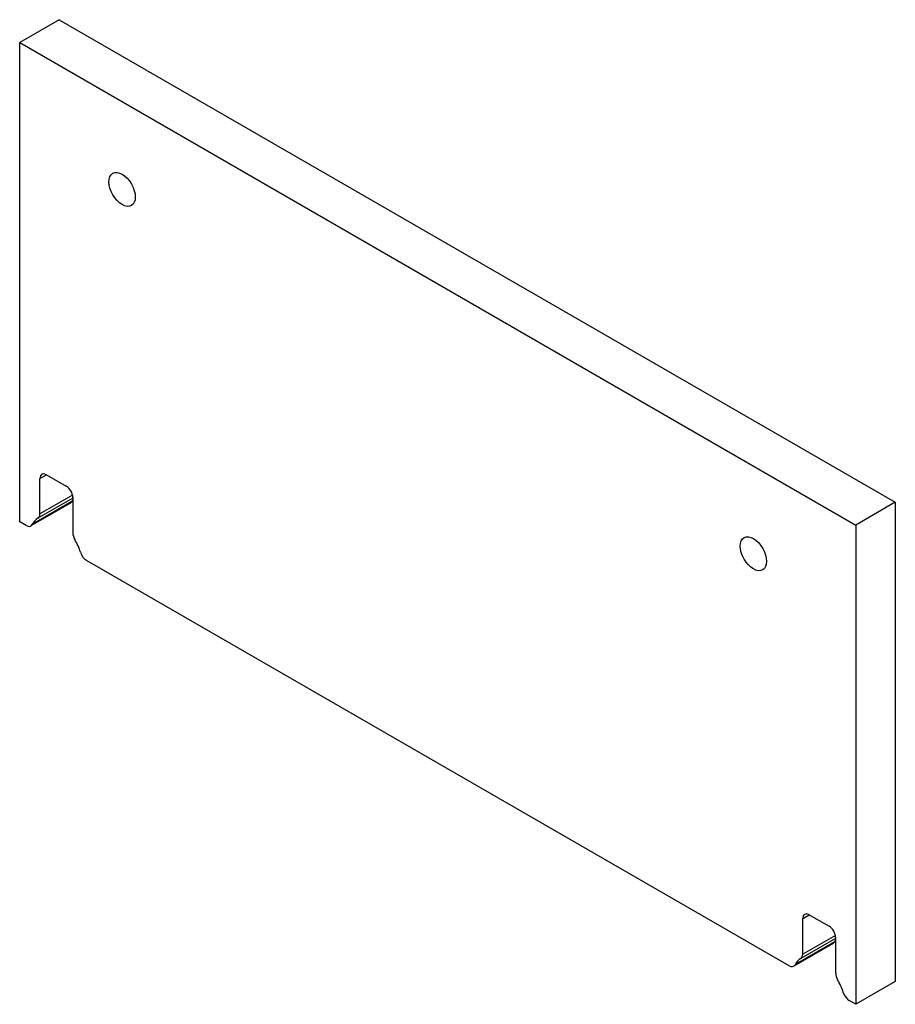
# Model space of a CAD drawing. Header units: inches. Extents: x 2 to 110, y 5 to 50.
# Tile 2 of 2: x 98 to 110, y 37 to 50. Entities that reach past the tile are written whole.
import ezdxf

# ---------------------------------------------------------------- set-up
doc = ezdxf.new("R2010")
doc.units = ezdxf.units.IN
doc.header["$MEASUREMENT"] = 0
doc.layers.add('Visible Edges(ANSI)', color=7, linetype='Continuous', lineweight=25)
doc.layers.add('Visible Tangent Edges(ANSI)', color=7, linetype='Continuous', lineweight=25)

msp = doc.modelspace()

# ---------------------------------------------------------------- linework, layer by layer
at = {"layer": 'Visible Edges(ANSI)'}
for p, q in [((98.295, 50.347), (97.764, 50.041)), ((98.295, 50.347), (109.533, 43.858)), ((97.764, 50.041), (109.003, 43.552)), ((97.764, 43.596), (97.764, 50.041)), ((98.125, 44.229), (98.39, 44.076)), ((98.036, 43.701), (98.036, 44.178)), ((98.445, 43.845), (97.915, 43.539)), ((98.478, 43.914), (98.01, 43.644)), ((98.478, 43.923), (98.478, 43.446)), ((109.533, 43.858), (109.003, 43.552)), ((109.533, 43.858), (109.533, 37.413)), ((97.852, 43.545), (97.764, 43.596)), ((109.003, 43.552), (109.003, 37.107)), ((108.105, 37.625), (98.662, 43.077)), ((108.378, 38.31), (108.643, 38.157)), ((108.289, 37.781), (108.289, 38.259)), ((108.731, 38.004), (108.731, 37.526)), ((108.698, 37.925), (108.168, 37.619)), ((108.731, 37.994), (108.263, 37.724)), ((109.533, 37.413), (109.003, 37.107)), ((109.003, 37.107), (108.915, 37.158))]:
    msp.add_line(p, q, dxfattribs=at)
for centre in [(99.141, 48.065), (107.626, 43.166)]:
    msp.add_ellipse(centre, major_axis=(-0.125, 0.217), ratio=0.57735, dxfattribs=at)
for centre, major_axis, start_param, end_param in [((98.125, 44.127), (-0.062, 0.108), 5.497787, 7.068583), ((98.39, 43.974), (-0.063, 0.108), 3.926991, 5.497787), ((98.383, 43.953), (0.063, -0.108), 0, 0.373881), ((98.788, 43.515), (-0.25, 0.433), 0.280038, 0.373881), ((97.948, 43.752), (0.062, -0.108), 6.273185, 7.068583), ((98.257, 43.209), (-0.25, 0.433), 6.273185, 6.657067), ((97.852, 43.647), (0.063, -0.108), 5.497787, 6.657067), ((98.567, 43.395), (-0.062, 0.108), 0.785398, 1.580797), ((98.257, 43.209), (0.25, -0.433), 1.196915, 1.580797), ((98.662, 43.179), (-0.062, 0.108), 1.196915, 2.356194), ((108.378, 38.208), (-0.062, 0.108), 5.497787, 7.068583), ((108.643, 38.055), (-0.063, 0.108), 3.926991, 5.497787), ((108.636, 38.034), (0.063, -0.108), 0, 0.373881), ((109.041, 37.596), (-0.25, 0.433), 0.280038, 0.373881), ((108.201, 37.832), (0.062, -0.108), 6.273185, 7.068583), ((108.105, 37.727), (0.063, -0.108), 5.497787, 6.657067), ((108.51, 37.289), (-0.25, 0.433), 6.273185, 6.657067), ((108.82, 37.475), (-0.062, 0.108), 0.785398, 1.580797), ((108.51, 37.289), (0.25, -0.433), 1.196915, 1.580797), ((108.915, 37.26), (-0.062, 0.108), 1.196915, 2.356194)]:
    msp.add_ellipse(centre, major_axis=major_axis, ratio=0.57735, start_param=start_param, end_param=end_param, dxfattribs=at)
at = {"layer": 'Visible Tangent Edges(ANSI)'}
for p, q in [((98.036, 44.178), (98.125, 44.229)), ((98.464, 43.866), (97.933, 43.559)), ((98.475, 43.954), (98.036, 43.701)), ((108.289, 38.259), (108.378, 38.31)), ((108.728, 38.034), (108.289, 37.781)), ((108.717, 37.946), (108.186, 37.64))]:
    msp.add_line(p, q, dxfattribs=at)

doc.saveas('drawing.dxf')
